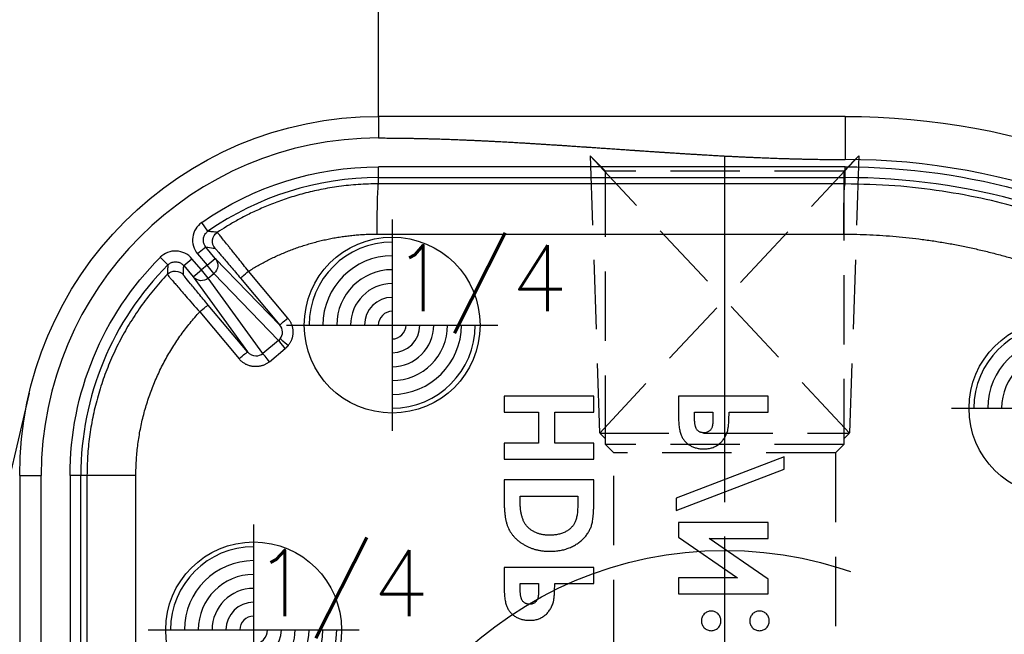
# Model space of a CAD drawing. Extents: x 2651 to 7771, y -1163 to 1075.
# Tile 135 of 256: x 4085 to 4121, y 330 to 353. Entities that reach past the tile are written whole.
import ezdxf

# ---------------------------------------------------------------- set-up
doc = ezdxf.new("R2010")
doc.units = 0
doc.header["$LTSCALE"] = 10
for name, pattern in [('CENTER', [2, 1.25, -0.25, 0.25, -0.25]), ('CNSCEN', [17, 15, -1, 0, -1]), ('CNSHID', [4, 3, -1]), ('HIDDEN', [0.375, 0.25, -0.125])]:
    doc.linetypes.add(name, pattern=pattern)
doc.layers.get('0').update_dxf_attribs({"linetype": 'CONTINUOUS'})
doc.layers.get('Defpoints').update_dxf_attribs({"linetype": 'CONTINUOUS'})
for name, color, linetype in [('1', 7, 'CONTINUOUS'), ('9', 3, 'CONTINUOUS'), ('COOL', 150, 'HIDDEN'), ('DIM', 3, 'CONTINUOUS'), ('PIN', 3, 'CONTINUOUS'), ('WL1-HL', 4, 'CNSHID'), ('WOR1-CL', 1, 'CNSCEN'), ('WOR1-DL', 7, 'CONTINUOUS')]:
    doc.layers.add(name, color=color, linetype=linetype)
doc.styles.add('china', font='txt')
doc.styles.get("Standard").update_dxf_attribs({"font": 'romans.shx'})
doc.dimstyles.new('MM& INCH5', dxfattribs={"dimtxt": 5, "dimasz": 2.5, "dimexe": 1, "dimexo": 0.5, "dimtad": 0, "dimrnd": 1.38778e-17, "dimzin": 9, "dimdsep": 46, "dimtxsty": 'Standard', "dimblk": 'CLOSED', "dimcen": 0, "dimclrd": 3, "dimclre": 3, "dimclrt": 3, "dimazin": 2, "dimtfac": 0.75, "dimtofl": 0, "dimtmove": 0, "dimatfit": 3, "dimfxl": 0, "dimtolj": 1, "dimarcsym": 0})
doc.dimstyles.new('T5', dxfattribs={"dimtxt": 5, "dimasz": 4, "dimexe": 1.5, "dimexo": 1, "dimgap": 1.5, "dimtad": 0, "dimrnd": 1.38778e-17, "dimzin": 9, "dimdsep": 46, "dimtxsty": 'Standard', "dimblk": 'CLOSED', "dimcen": 0, "dimclrd": 3, "dimclre": 3, "dimclrt": 3, "dimazin": 2, "dimtfac": 0.75, "dimtofl": 0, "dimtmove": 0, "dimatfit": 3, "dimfxl": 0, "dimtolj": 1, "dimarcsym": 0})

# ---------------------------------------------------------------- blocks, each defined once
blk = doc.blocks.new('DSD')
at = {"layer": '1', "color": 252, "linetype": 'Continuous'}
for p, q in [((472.133, 580.525), (472.133, 579.748)), ((488.973, 580.525), (488.973, 578.971)), ((488.973, 578.708), (472.133, 578.708)), ((472.133, 578.32), (472.133, 578.708)), ((488.973, 578.32), (488.973, 578.708)), ((472.133, 578.32), (488.973, 578.32)), ((472.133, 578.094), (472.133, 578.32)), ((488.973, 578.091), (488.973, 578.32)), ((488.973, 578.091), (472.133, 578.094)), ((465.974, 576.38), (465.751, 576.699)), ((472.085, 576.281), (488.925, 576.277)), ((465.899, 575.812), (465.601, 575.562)), ((465.601, 575.562), (465.943, 575.155)), ((466.241, 575.404), (465.899, 575.812)), ((464.252, 575.441), (464.527, 575.166)), ((465.1, 575.142), (465.397, 575.391)), ((465.1, 575.142), (465.442, 574.734)), ((465.739, 574.984), (465.397, 575.391)), ((465.943, 575.155), (465.739, 574.984)), ((465.943, 575.155), (466.241, 575.404)), ((466.191, 574.859), (465.943, 575.155)), ((468.569, 572.998), (466.241, 575.404)), ((465.442, 574.734), (465.739, 574.984)), ((465.987, 574.688), (465.739, 574.984)), ((465.987, 574.688), (466.191, 574.859)), ((466.191, 574.859), (468.527, 572.445)), ((468.857, 573.248), (467.438, 574.939)), ((465.442, 574.734), (467.404, 572.027)), ((467.958, 571.97), (465.987, 574.688)), ((467.15, 574.689), (468.569, 572.998)), ((467.404, 572.027), (465.984, 573.72)), ((465.676, 573.471), (467.096, 571.778)), ((468.527, 572.445), (467.958, 571.97)), ((468.196, 571.675), (468.765, 572.15)), ((459.179, 567.571), (459.956, 567.571)), ((459.956, 540.854), (459.956, 567.571)), ((460.995, 567.571), (460.995, 555.446)), ((461.384, 567.571), (460.995, 567.571)), ((461.384, 555.446), (461.384, 567.571)), ((461.608, 567.571), (461.384, 567.571)), ((463.374, 567.571), (461.608, 567.571)), ((463.374, 555.682), (463.374, 567.571))]:
    blk.add_line(p, q, dxfattribs=at)
at = {"layer": '1', "color": 7, "linetype": 'Continuous'}
for p, q in [((459.524, 570.543), (451.7, 537.342)), ((476.666, 570.436), (476.666, 569.855)), ((479.905, 570.436), (476.666, 570.436)), ((479.905, 569.855), (479.905, 570.436)), ((482.959, 570.436), (482.959, 569.788)), ((486.198, 570.436), (482.959, 570.436)), ((486.198, 569.855), (486.198, 570.436)), ((476.666, 569.855), (477.912, 569.855)), ((477.912, 569.855), (477.912, 568.734)), ((478.493, 568.734), (478.493, 569.855)), ((478.493, 569.855), (479.905, 569.855)), ((483.541, 569.672), (483.541, 569.855)), ((483.541, 569.855), (484.205, 569.855)), ((484.205, 569.855), (484.205, 569.649)), ((484.786, 569.855), (486.198, 569.855)), ((477.912, 568.734), (476.666, 568.734)), ((476.666, 568.734), (476.666, 568.153)), ((479.905, 568.734), (478.493, 568.734)), ((479.905, 568.153), (479.905, 568.734)), ((476.666, 568.153), (479.905, 568.153)), ((486.779, 568.236), (482.876, 566.746)), ((486.779, 567.795), (486.779, 568.236)), ((482.876, 566.305), (486.779, 567.795)), ((459.179, 567.571), (459.179, 540.854)), ((461.608, 567.571), (461.608, 555.669)), ((476.666, 567.405), (476.666, 566.673)), ((479.905, 567.405), (476.666, 567.405)), ((479.905, 566.662), (479.905, 567.405)), ((477.248, 566.824), (479.324, 566.824)), ((477.248, 566.602), (477.248, 566.824)), ((479.324, 566.824), (479.324, 566.52)), ((482.876, 566.746), (482.876, 566.305)), ((482.959, 565.869), (482.959, 565.346)), ((486.198, 565.869), (482.959, 565.869)), ((486.198, 565.288), (486.198, 565.869)), ((482.959, 565.346), (485.091, 563.876)), ((486.198, 563.822), (484.073, 565.288)), ((484.073, 565.288), (486.198, 565.288)), ((476.666, 564.25), (476.666, 563.601)), ((479.905, 564.25), (476.666, 564.25)), ((479.905, 563.669), (479.905, 564.25)), ((485.091, 563.876), (482.959, 563.876)), ((482.959, 563.876), (482.959, 563.295)), ((486.198, 563.295), (486.198, 563.822)), ((477.248, 563.486), (477.248, 563.669)), ((477.248, 563.669), (477.912, 563.669)), ((477.912, 563.669), (477.912, 563.463)), ((478.493, 563.669), (479.905, 563.669)), ((482.959, 563.295), (486.198, 563.295))]:
    blk.add_line(p, q, dxfattribs=at)
at = {"layer": '1', "color": 110, "linetype": 'Continuous'}
blk.add_line((459.956, 540.854), (459.956, 567.571), dxfattribs=at)
at = {"layer": '1', "color": 7, "linetype": 'Continuous', "extrusion": (0, 0, -1)}
for centre, radius, start, end in [((-472.133, 567.571), 12.954, 0, 90), ((-488.973, 554.617), 25.908, 90, 171.2121)]:
    blk.add_arc(centre, radius, start, end, dxfattribs=at)
at = {"layer": '1', "color": 110, "linetype": 'Continuous'}
for centre, radius, start, end in [((472.133, 567.571), 12.177, 90, 180), ((488.973, 554.617), 24.354, 8.7879, 90)]:
    blk.add_arc(centre, radius, start, end, dxfattribs=at)
at = {"layer": '1', "color": 252, "linetype": 'Continuous'}
for centre, radius, start, end in [((472.133, 567.571), 12.177, 90, 180), ((488.973, 554.617), 24.354, 8.7879, 90), ((472.133, 567.571), 10.748, 90, 124.96), ((488.973, 554.617), 23.702, 58.1066, 90), ((472.133, 567.571), 10.748, 135.04, 180)]:
    blk.add_arc(centre, radius, start, end, dxfattribs=at)
at = {"layer": '1', "color": 252, "linetype": 'Continuous', "extrusion": (0, 0, -1)}
for centre, radius, start, end in [((-472.133, 567.571), 11.137, 55.04, 90), ((-488.973, 554.617), 24.091, 90, 121.8934), ((-472.133, 567.571), 11.137, 0, 44.96)]:
    blk.add_arc(centre, radius, start, end, dxfattribs=at)
for centre, major_axis, ratio, start_param, end_param in [((472.133, 576.281), (0, -1.814), 0.026177, 1.57079, 3.132863), ((488.973, 576.277), (0, -1.814), 0.026177, 1.57079, 3.132863), ((466.528, 576.016), (0.056, 0.385), 0.999914, 3.870947, 5.55383), ((465.943, 575.155), (-0.279, -0.27), 0.992489, 3.212987, 4.782718), ((464.789, 574.558), (0.388, -0.012), 0.999914, 3.870966, 5.553812), ((467.448, 574.939), (0.298, 0.25), 0.016833, 3.150321, 4.692337), ((465.739, 574.984), (-0.315, -0.228), 0.992489, 4.64206, 6.211791), ((465.686, 573.471), (0.298, 0.25), 0.016827, 4.692332, 6.274457), ((468.867, 573.248), (-0.298, -0.25), 0.016833, 0.008728, 1.550745), ((468.775, 572.15), (-0.249, 0.298), 0.020097, 4.729166, 6.160824), ((468.885, 572.263), (-0.305, 0.241), 0.01625, 4.732916, 6.16162), ((467.106, 571.778), (0.298, 0.25), 0.016827, 4.692332, 6.274457), ((468.206, 571.675), (-0.249, 0.298), 0.020097, 4.729166, 6.160824)]:
    blk.add_ellipse(centre, major_axis=major_axis, ratio=ratio, start_param=start_param, end_param=end_param, dxfattribs=at)
at = {"layer": '1', "color": 7, "linetype": 'Continuous'}
blk.add_open_spline([(488.973, 580.525), (483.359, 580.525), (477.746, 580.525), (472.133, 580.525)], degree=3, dxfattribs=at)
at = {"layer": '1', "color": 110, "linetype": 'Continuous'}
blk.add_open_spline([(472.133, 579.748), (473.135, 579.748), (474.238, 579.715), (475.219, 579.685), (476.343, 579.627), (477.278, 579.578), (478.448, 579.502), (478.915, 579.472), (479.5, 579.432), (479.851, 579.408), (480.553, 579.36), (481.254, 579.311), (481.605, 579.287), (482.189, 579.247), (482.658, 579.217), (483.827, 579.141), (484.763, 579.092), (485.885, 579.034), (486.868, 579.004), (487.97, 578.971), (488.973, 578.971)], degree=2, knots=[0, 0, 0, 0.125, 0.125, 0.25, 0.25, 0.375, 0.375, 0.4375, 0.4375, 0.5, 0.5, 0.5625, 0.5625, 0.625, 0.625, 0.75, 0.75, 0.875, 0.875, 1, 1, 1], dxfattribs=at)
at = {"layer": '1', "color": 252, "linetype": 'Continuous'}
for points in [[(472.133, 579.748), (477.746, 579.748), (483.359, 578.971), (488.973, 578.971)], [(467.404, 572.027), (467.479, 571.938), (467.593, 571.883), (467.708, 571.882)], [(467.708, 571.882), (467.799, 571.881), (467.889, 571.912), (467.958, 571.97)]]:
    blk.add_open_spline(points, degree=3, dxfattribs=at)
for points, knots in [([(472.133, 578.094), (471.888, 578.09), (471.41, 578.08), (470.714, 578.005), (470.058, 577.895), (469.444, 577.752), (468.873, 577.583), (468.345, 577.395), (467.859, 577.193), (467.415, 576.983), (467.012, 576.769), (466.647, 576.557), (466.421, 576.41), (466.313, 576.34)], [0, 0, 0, 0, 0.119039, 0.232454, 0.340243, 0.442407, 0.538944, 0.629855, 0.71514, 0.794797, 0.868826, 0.937227, 1, 1, 1, 1]), ([(501.259, 574.615), (500.953, 574.798), (500.314, 575.179), (499.283, 575.713), (498.144, 576.236), (496.891, 576.727), (495.524, 577.173), (494.043, 577.554), (492.449, 577.849), (490.746, 578.051), (489.574, 578.077), (488.973, 578.091)], [0, 0, 0, 0, 0.082708, 0.172517, 0.269427, 0.373438, 0.484549, 0.602761, 0.728074, 0.860487, 1, 1, 1, 1]), ([(465.751, 576.699), (465.662, 576.637), (465.588, 576.557), (465.476, 576.374), (465.44, 576.27), (465.412, 576.058), (465.42, 575.948), (465.48, 575.742), (465.531, 575.645), (465.601, 575.562)], [0, 0, 0, 0, 0.25, 0.25, 0.5, 0.5, 0.75, 0.75, 1, 1, 1, 1]), ([(465.899, 575.812), (465.875, 575.845), (465.827, 575.915), (465.801, 576.046), (465.818, 576.18), (465.878, 576.299), (465.943, 576.354), (465.974, 576.38)], [0, 0, 0, 0, 0.188754, 0.394177, 0.605822, 0.811245, 1, 1, 1, 1]), ([(466.314, 576.34), (466.309, 576.34), (466.305, 576.341), (466.289, 576.343), (466.275, 576.345), (466.206, 576.353), (466.152, 576.36), (466.08, 576.368), (466.064, 576.37), (466.023, 576.375), (465.998, 576.378), (465.974, 576.38)], [0, 0, 0, 0, 0.030224, 0.030224, 0.151118, 0.151118, 0.634697, 0.634697, 0.781436, 0.781436, 1, 1, 1, 1]), ([(467.438, 574.939), (467.376, 575.017), (467.257, 575.168), (467.092, 575.376), (466.953, 575.552), (466.84, 575.692), (466.754, 575.798), (466.693, 575.873), (466.553, 576.045), (466.369, 576.277), (466.331, 576.319), (466.313, 576.34)], [0, 0, 0, 0, 0.106887, 0.205186, 0.292302, 0.366385, 0.426275, 0.471358, 0.501372, 0.75478, 1, 1, 1, 1]), ([(465.397, 575.391), (465.328, 575.474), (465.242, 575.542), (465.049, 575.636), (464.942, 575.664), (464.729, 575.673), (464.62, 575.655), (464.42, 575.577), (464.329, 575.518), (464.252, 575.441)], [0, 0, 0, 0, 0.25, 0.25, 0.5, 0.5, 0.75, 0.75, 1, 1, 1, 1]), ([(465.899, 575.812), (465.987, 575.8), (466.076, 575.788), (466.187, 575.773), (466.208, 575.769), (466.23, 575.766)], [0, 0, 0, 0, 0.805738, 0.805738, 1, 1, 1, 1]), ([(466.229, 575.766), (466.234, 575.766), (466.258, 575.738), (466.329, 575.656), (466.358, 575.623), (466.425, 575.545), (466.464, 575.5), (466.591, 575.351), (466.693, 575.231), (466.912, 574.973), (467.03, 574.832), (467.15, 574.689)], [0, 0, 0, 0, 0.25, 0.25, 0.375, 0.375, 0.5, 0.5, 0.75, 0.75, 1, 1, 1, 1]), ([(464.527, 575.168), (464.527, 575.163), (464.526, 575.158), (464.525, 575.143), (464.525, 575.129), (464.521, 575.061), (464.517, 575.006), (464.512, 574.909), (464.51, 574.868), (464.508, 574.826)], [0, 0, 0, 0, 0.03027, 0.03027, 0.151349, 0.151349, 0.635664, 0.635664, 1, 1, 1, 1]), ([(464.527, 575.166), (464.558, 575.192), (464.623, 575.247), (464.751, 575.285), (464.886, 575.279), (465.01, 575.23), (465.071, 575.17), (465.1, 575.142)], [0, 0, 0, 0, 0.188755, 0.394179, 0.605823, 0.811246, 1, 1, 1, 1]), ([(465.087, 574.808), (465.09, 574.896), (465.093, 574.984), (465.098, 575.095), (465.099, 575.118), (465.1, 575.142)], [0, 0, 0, 0, 0.789513, 0.789513, 1, 1, 1, 1]), ([(464.508, 574.826), (464.337, 574.638), (463.996, 574.265), (463.54, 573.663), (463.128, 573.038), (462.766, 572.391), (462.453, 571.726), (462.189, 571.047), (461.975, 570.358), (461.809, 569.663), (461.693, 568.965), (461.621, 568.268), (461.612, 567.803), (461.608, 567.571)], [0, 0, 0, 0, 0.095127, 0.18941, 0.28285, 0.375445, 0.467198, 0.558107, 0.648172, 0.737394, 0.825772, 0.913308, 1, 1, 1, 1]), ([(464.508, 574.826), (464.51, 574.821), (464.515, 574.812), (464.559, 574.758), (464.629, 574.674), (464.725, 574.561), (464.891, 574.368), (465.191, 574.017), (465.501, 573.667), (465.676, 573.471)], [0, 0, 0, 0, 0.099069, 0.200049, 0.301625, 0.402428, 0.501142, 0.719432, 1, 1, 1, 1]), ([(465.984, 573.72), (465.864, 573.862), (465.748, 574.001), (465.585, 574.197), (465.534, 574.259), (465.437, 574.376), (465.391, 574.432), (465.267, 574.582), (465.2, 574.664), (465.111, 574.775), (465.087, 574.804), (465.087, 574.809)], [0, 0, 0, 0, 0.25, 0.25, 0.375, 0.375, 0.5, 0.5, 0.75, 0.75, 1, 1, 1, 1]), ([(468.582, 572.502), (468.637, 572.571), (468.667, 572.66), (468.662, 572.839), (468.628, 572.928), (468.569, 572.998)], [0, 0, 0, 0, 0.5, 0.5, 1, 1, 1, 1])]:
    blk.add_open_spline(points, degree=3, knots=knots, dxfattribs=at)
at = {"layer": '1', "color": 7, "linetype": 'Continuous'}
for points, weights in [([(467.438, 574.939), (468.838, 575.822), (470.429, 576.281), (472.085, 576.281)], [1, 0.973777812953, 0.973777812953, 1]), ([(488.925, 576.277), (492.78, 576.276), (496.501, 575.27), (499.831, 573.329)], [1, 0.976931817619, 0.976931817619, 1]), ([(463.374, 567.571), (463.374, 569.783), (464.178, 571.844), (465.676, 573.471)], [1, 0.954385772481, 0.954385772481, 1]), ([(468.527, 572.445), (468.547, 572.462), (468.566, 572.481), (468.582, 572.502)], [1, 0.996550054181, 0.996550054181, 1])]:
    blk.add_rational_spline(points, weights, degree=3, dxfattribs=at)
at = {"layer": '1', "color": 252, "linetype": 'Continuous'}
for points, weights in [([(468.857, 573.248), (469.107, 572.95), (469.114, 572.564), (468.875, 572.263)], [1, 0.850418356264, 0.850418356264, 1]), ([(468.875, 572.263), (468.842, 572.221), (468.805, 572.184), (468.765, 572.15)], [1, 0.996550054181, 0.996550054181, 1]), ([(468.196, 571.675), (467.846, 571.383), (467.391, 571.426), (467.096, 571.778)], [1, 0.80498879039, 0.80498879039, 1])]:
    blk.add_rational_spline(points, weights, degree=3, dxfattribs=at)
at = {"layer": '1', "color": 7, "linetype": 'Continuous'}
for points, knots in [([(482.959, 569.788), (482.96, 569.745), (482.96, 569.663), (482.964, 569.545), (482.972, 569.437), (482.982, 569.337), (482.996, 569.247), (483.012, 569.165), (483.031, 569.093), (483.054, 569.029), (483.081, 568.971), (483.109, 568.917), (483.144, 568.867), (483.18, 568.819), (483.221, 568.775), (483.265, 568.733), (483.313, 568.695), (483.365, 568.66), (483.42, 568.628), (483.478, 568.601), (483.538, 568.578), (483.601, 568.559), (483.667, 568.544), (483.735, 568.534), (483.807, 568.527), (483.855, 568.527), (483.879, 568.526)], [0, 0, 0, 0, 0.070781, 0.136552, 0.197012, 0.252923, 0.303687, 0.349719, 0.39124, 0.428479, 0.463057, 0.49715, 0.531002, 0.564226, 0.597701, 0.631421, 0.665597, 0.700451, 0.735881, 0.771092, 0.806975, 0.843534, 0.88094, 0.919294, 0.95918, 1, 1, 1, 1]), ([(484.737, 569.195), (484.741, 569.212), (484.75, 569.248), (484.759, 569.307), (484.767, 569.376), (484.775, 569.454), (484.78, 569.541), (484.783, 569.637), (484.786, 569.743), (484.786, 569.817), (484.786, 569.855)], [0, 0, 0, 0, 0.077373, 0.167614, 0.272108, 0.390016, 0.521363, 0.667272, 0.82681, 1, 1, 1, 1]), ([(483.605, 569.26), (483.6, 569.27), (483.589, 569.292), (483.576, 569.329), (483.565, 569.372), (483.556, 569.421), (483.549, 569.475), (483.544, 569.536), (483.542, 569.602), (483.541, 569.648), (483.541, 569.672)], [0, 0, 0, 0, 0.082101, 0.173825, 0.278953, 0.396639, 0.527316, 0.671298, 0.828754, 1, 1, 1, 1]), ([(484.205, 569.649), (484.205, 569.612), (484.204, 569.543), (484.198, 569.449), (484.188, 569.373), (484.175, 569.314), (484.154, 569.267), (484.129, 569.226), (484.099, 569.191), (484.063, 569.161), (484.023, 569.137), (483.978, 569.12), (483.93, 569.109), (483.896, 569.108), (483.879, 569.108)], [0, 0, 0, 0, 0.15516, 0.285496, 0.390503, 0.470975, 0.538446, 0.603655, 0.666587, 0.730199, 0.794945, 0.860228, 0.928121, 1, 1, 1, 1]), ([(483.879, 569.108), (483.863, 569.108), (483.834, 569.109), (483.792, 569.116), (483.752, 569.128), (483.716, 569.145), (483.683, 569.167), (483.653, 569.193), (483.626, 569.224), (483.612, 569.248), (483.605, 569.26)], [0, 0, 0, 0, 0.137788, 0.267341, 0.390444, 0.511778, 0.629509, 0.747829, 0.871885, 1, 1, 1, 1]), ([(483.879, 568.526), (483.906, 568.527), (483.96, 568.528), (484.037, 568.536), (484.112, 568.551), (484.183, 568.57), (484.25, 568.596), (484.315, 568.626), (484.375, 568.664), (484.431, 568.706), (484.485, 568.753), (484.533, 568.804), (484.578, 568.86), (484.618, 568.919), (484.654, 568.982), (484.687, 569.049), (484.715, 569.12), (484.73, 569.17), (484.737, 569.195)], [0, 0, 0, 0, 0.068875, 0.135349, 0.199289, 0.26155, 0.322915, 0.382772, 0.442844, 0.502652, 0.562749, 0.62274, 0.682687, 0.743329, 0.805013, 0.868067, 0.933111, 1, 1, 1, 1]), ([(476.666, 566.673), (476.667, 566.616), (476.668, 566.505), (476.676, 566.346), (476.69, 566.197), (476.708, 566.059), (476.732, 565.933), (476.763, 565.818), (476.798, 565.715), (476.84, 565.622), (476.888, 565.536), (476.942, 565.455), (477.003, 565.379), (477.071, 565.306), (477.146, 565.237), (477.227, 565.171), (477.316, 565.111), (477.411, 565.053), (477.511, 565), (477.616, 564.955), (477.725, 564.917), (477.838, 564.886), (477.955, 564.861), (478.077, 564.843), (478.203, 564.833), (478.288, 564.832), (478.331, 564.831)], [0, 0, 0, 0, 0.060148, 0.116267, 0.168654, 0.217399, 0.262434, 0.303933, 0.34226, 0.377441, 0.411406, 0.445398, 0.479766, 0.514584, 0.550214, 0.587001, 0.624663, 0.663615, 0.703456, 0.74345, 0.784013, 0.825133, 0.867265, 0.910306, 0.954424, 1, 1, 1, 1]), ([(477.507, 565.718), (477.486, 565.742), (477.443, 565.791), (477.391, 565.878), (477.346, 565.973), (477.31, 566.079), (477.282, 566.195), (477.262, 566.322), (477.25, 566.459), (477.248, 566.553), (477.248, 566.602)], [0, 0, 0, 0, 0.101663, 0.207636, 0.318745, 0.43668, 0.563507, 0.698681, 0.844447, 1, 1, 1, 1]), ([(478.331, 564.831), (478.392, 564.833), (478.512, 564.835), (478.689, 564.859), (478.858, 564.898), (479.018, 564.953), (479.169, 565.02), (479.306, 565.101), (479.431, 565.194), (479.541, 565.297), (479.636, 565.409), (479.717, 565.526), (479.781, 565.648), (479.821, 565.756), (479.846, 565.849), (479.861, 565.931), (479.875, 566.024), (479.886, 566.129), (479.895, 566.245), (479.9, 566.374), (479.904, 566.514), (479.905, 566.611), (479.905, 566.662)], [0, 0, 0, 0, 0.065773, 0.129478, 0.19143, 0.252446, 0.311787, 0.368818, 0.424092, 0.478492, 0.531394, 0.582004, 0.631201, 0.679503, 0.705561, 0.735222, 0.769132, 0.806858, 0.84893, 0.895117, 0.94547, 1, 1, 1, 1]), ([(479.324, 566.52), (479.324, 566.484), (479.323, 566.415), (479.317, 566.315), (479.311, 566.222), (479.3, 566.137), (479.287, 566.059), (479.269, 565.99), (479.25, 565.927), (479.226, 565.872), (479.199, 565.821), (479.168, 565.775), (479.133, 565.729), (479.093, 565.687), (479.049, 565.646), (479.002, 565.609), (478.95, 565.573), (478.894, 565.54), (478.834, 565.51), (478.77, 565.483), (478.704, 565.461), (478.634, 565.443), (478.56, 565.43), (478.483, 565.419), (478.403, 565.414), (478.348, 565.413), (478.321, 565.412)], [0, 0, 0, 0, 0.062615, 0.120429, 0.174199, 0.223725, 0.269028, 0.310765, 0.348115, 0.382378, 0.414753, 0.447195, 0.480045, 0.513739, 0.547963, 0.582918, 0.619315, 0.657124, 0.695687, 0.735514, 0.775823, 0.817652, 0.860743, 0.905387, 0.951998, 1, 1, 1, 1]), ([(478.321, 565.412), (478.278, 565.413), (478.196, 565.415), (478.075, 565.429), (477.962, 565.453), (477.856, 565.487), (477.757, 565.529), (477.666, 565.583), (477.581, 565.645), (477.532, 565.694), (477.507, 565.718)], [0, 0, 0, 0, 0.142277, 0.277429, 0.406477, 0.530595, 0.650143, 0.766851, 0.883502, 1, 1, 1, 1]), ([(476.666, 563.601), (476.667, 563.559), (476.667, 563.477), (476.671, 563.359), (476.679, 563.25), (476.689, 563.151), (476.703, 563.06), (476.719, 562.979), (476.738, 562.907), (476.761, 562.843), (476.788, 562.785), (476.817, 562.731), (476.851, 562.681), (476.887, 562.632), (476.928, 562.589), (476.972, 562.547), (477.021, 562.508), (477.072, 562.474), (477.127, 562.442), (477.185, 562.414), (477.245, 562.392), (477.308, 562.373), (477.374, 562.358), (477.443, 562.348), (477.514, 562.341), (477.562, 562.34), (477.586, 562.34)], [0, 0, 0, 0, 0.070781, 0.136552, 0.197012, 0.252923, 0.303687, 0.349719, 0.39124, 0.428479, 0.463057, 0.49715, 0.531002, 0.564226, 0.597701, 0.631421, 0.665597, 0.700451, 0.735881, 0.771092, 0.806975, 0.843534, 0.88094, 0.919294, 0.95918, 1, 1, 1, 1]), ([(477.312, 563.074), (477.307, 563.084), (477.296, 563.106), (477.283, 563.143), (477.272, 563.186), (477.263, 563.234), (477.256, 563.289), (477.251, 563.349), (477.249, 563.416), (477.248, 563.462), (477.248, 563.486)], [0, 0, 0, 0, 0.082101, 0.173825, 0.278953, 0.396639, 0.527316, 0.671298, 0.828754, 1, 1, 1, 1]), ([(477.912, 563.463), (477.912, 563.426), (477.911, 563.357), (477.905, 563.263), (477.895, 563.187), (477.882, 563.127), (477.861, 563.08), (477.836, 563.04), (477.806, 563.005), (477.771, 562.975), (477.73, 562.95), (477.685, 562.934), (477.637, 562.923), (477.603, 562.922), (477.586, 562.921)], [0, 0, 0, 0, 0.15516, 0.285496, 0.390503, 0.470975, 0.538446, 0.603655, 0.666587, 0.730199, 0.794945, 0.860228, 0.928121, 1, 1, 1, 1]), ([(478.444, 563.009), (478.448, 563.025), (478.457, 563.061), (478.466, 563.121), (478.475, 563.19), (478.482, 563.267), (478.487, 563.355), (478.49, 563.451), (478.493, 563.557), (478.493, 563.63), (478.493, 563.669)], [0, 0, 0, 0, 0.077373, 0.167614, 0.272108, 0.390016, 0.521363, 0.667272, 0.82681, 1, 1, 1, 1]), ([(477.586, 562.921), (477.571, 562.922), (477.541, 562.923), (477.499, 562.93), (477.459, 562.942), (477.423, 562.958), (477.39, 562.98), (477.36, 563.007), (477.333, 563.038), (477.319, 563.062), (477.312, 563.074)], [0, 0, 0, 0, 0.137788, 0.267341, 0.390444, 0.511778, 0.629509, 0.747829, 0.871885, 1, 1, 1, 1]), ([(477.586, 562.34), (477.613, 562.34), (477.667, 562.341), (477.745, 562.35), (477.819, 562.364), (477.89, 562.383), (477.957, 562.41), (478.022, 562.44), (478.082, 562.477), (478.138, 562.52), (478.192, 562.566), (478.24, 562.618), (478.285, 562.673), (478.325, 562.732), (478.361, 562.795), (478.394, 562.863), (478.422, 562.934), (478.437, 562.984), (478.444, 563.009)], [0, 0, 0, 0, 0.068875, 0.135349, 0.199289, 0.26155, 0.322915, 0.382772, 0.442844, 0.502652, 0.562749, 0.62274, 0.682687, 0.743329, 0.805013, 0.868067, 0.933111, 1, 1, 1, 1]), ([(484.144, 562.672), (484.12, 562.671), (484.074, 562.669), (484.007, 562.648), (483.946, 562.616), (483.892, 562.57), (483.847, 562.517), (483.814, 562.456), (483.793, 562.389), (483.791, 562.343), (483.79, 562.319)], [0, 0, 0, 0, 0.12783, 0.250877, 0.372608, 0.500305, 0.628002, 0.750286, 0.873333, 1, 1, 1, 1]), ([(484.496, 562.319), (484.494, 562.343), (484.492, 562.389), (484.472, 562.455), (484.439, 562.517), (484.395, 562.57), (484.342, 562.616), (484.28, 562.648), (484.214, 562.669), (484.168, 562.671), (484.144, 562.672)], [0, 0, 0, 0, 0.127088, 0.250543, 0.372679, 0.500053, 0.627277, 0.749413, 0.871745, 1, 1, 1, 1]), ([(485.885, 562.672), (485.861, 562.671), (485.815, 562.669), (485.749, 562.648), (485.688, 562.616), (485.635, 562.57), (485.59, 562.516), (485.556, 562.456), (485.537, 562.389), (485.535, 562.343), (485.534, 562.319)], [0, 0, 0, 0, 0.128226, 0.250531, 0.372639, 0.499833, 0.627179, 0.749842, 0.87294, 1, 1, 1, 1]), ([(486.239, 562.319), (486.238, 562.343), (486.236, 562.389), (486.216, 562.456), (486.182, 562.517), (486.137, 562.57), (486.083, 562.616), (486.022, 562.648), (485.955, 562.669), (485.909, 562.671), (485.885, 562.672)], [0, 0, 0, 0, 0.126678, 0.249735, 0.372031, 0.499739, 0.627447, 0.750221, 0.872159, 1, 1, 1, 1]), ([(483.79, 562.319), (483.791, 562.296), (483.793, 562.249), (483.813, 562.183), (483.847, 562.122), (483.892, 562.069), (483.946, 562.023), (484.007, 561.99), (484.074, 561.97), (484.12, 561.968), (484.144, 561.966)], [0, 0, 0, 0, 0.126727, 0.249831, 0.371148, 0.498906, 0.626663, 0.749005, 0.872109, 1, 1, 1, 1]), ([(484.144, 561.966), (484.167, 561.967), (484.213, 561.97), (484.279, 561.99), (484.339, 562.023), (484.393, 562.069), (484.438, 562.122), (484.472, 562.183), (484.492, 562.249), (484.494, 562.296), (484.496, 562.319)], [0, 0, 0, 0, 0.12614, 0.24756, 0.370463, 0.498806, 0.627149, 0.749023, 0.872692, 1, 1, 1, 1]), ([(485.534, 562.319), (485.535, 562.296), (485.537, 562.25), (485.556, 562.183), (485.59, 562.123), (485.635, 562.069), (485.688, 562.023), (485.749, 561.99), (485.815, 561.97), (485.861, 561.967), (485.885, 561.966)], [0, 0, 0, 0, 0.12712, 0.250277, 0.371969, 0.499375, 0.62663, 0.749351, 0.871713, 1, 1, 1, 1]), ([(485.885, 561.966), (485.909, 561.967), (485.955, 561.97), (486.022, 561.99), (486.083, 562.023), (486.137, 562.069), (486.182, 562.122), (486.216, 562.183), (486.236, 562.249), (486.238, 562.296), (486.239, 562.319)], [0, 0, 0, 0, 0.127902, 0.249898, 0.37328, 0.501049, 0.628817, 0.750146, 0.873261, 1, 1, 1, 1])]:
    blk.add_open_spline(points, degree=3, knots=knots, dxfattribs=at)
blk = doc.blocks.new('*D142')
at = {"layer": 'Defpoints', "color": 0}
for p in [(4171.684, 387.642), (3870.047, 319.642), (3896.684, 319.642)]:
    blk.add_point(p, dxfattribs=at)
at = {"layer": 'DIM', "color": 3, "lineweight": -2}
blk.add_line((3896.184, 319.642), (3870.047, 319.642), dxfattribs=at)
at = {"layer": 'DIM', "color": 3, "insert": (3849.184, 319.642), "char_height": 5, "attachment_point": 5}
blk.add_mtext('\\A1;68 [2.677]', dxfattribs=at)
blk = doc.blocks.new('_Closed')
at = {"color": 0, "linetype": 'ByBlock', "lineweight": -2}
for p, q in [((-1, 0.1667), (0, 0)), ((-1, 0.1667), (-1, -0.1667)), ((0, 0), (-1, -0.1667)), ((0, 0), (-1, 0))]:
    blk.add_line(p, q, dxfattribs=at)
blk = doc.blocks.new('*D143')
at = {"layer": 'Defpoints', "color": 0}
for p in [(4171.684, 387.642), (3870.047, 255.642), (3896.684, 255.642)]:
    blk.add_point(p, dxfattribs=at)
at = {"layer": 'DIM', "color": 3, "lineweight": -2}
blk.add_line((3896.184, 255.642), (3870.047, 255.642), dxfattribs=at)
at = {"layer": 'DIM', "color": 3, "insert": (3847.041, 255.642), "char_height": 5, "attachment_point": 5}
blk.add_mtext('\\A1;132 [5.197]', dxfattribs=at)
blk = doc.blocks.new('*D144')
at = {"layer": 'Defpoints', "color": 0}
for p in [(4171.684, 387.642), (3870.047, 263.642), (3962.156, 262.642)]:
    blk.add_point(p, dxfattribs=at)
at = {"layer": 'DIM', "color": 3, "lineweight": -2}
for p, q in [((3875.047, 263.642), (3870.047, 263.642)), ((3880.047, 262.642), (3875.047, 263.642)), ((3961.656, 262.642), (3880.047, 262.642))]:
    blk.add_line(p, q, dxfattribs=at)
at = {"layer": 'DIM', "color": 3, "insert": (3847.041, 263.642), "char_height": 5, "attachment_point": 5}
blk.add_mtext('\\A1;125 [4.921]', dxfattribs=at)
blk = doc.blocks.new('*D145')
at = {"layer": 'Defpoints', "color": 0}
for p in [(4171.684, 387.642), (3870.047, 212.642), (3896.684, 212.642)]:
    blk.add_point(p, dxfattribs=at)
at = {"layer": 'DIM', "color": 3, "lineweight": -2}
blk.add_line((3896.184, 212.642), (3870.047, 212.642), dxfattribs=at)
at = {"layer": 'DIM', "color": 3, "insert": (3849.422, 212.642), "char_height": 5, "attachment_point": 5}
blk.add_mtext('\\A1;175 [6.89]', dxfattribs=at)
blk = doc.blocks.new('*D146')
at = {"layer": 'Defpoints', "color": 0}
for p in [(4171.684, 387.642), (3870.047, 182.642), (3896.684, 182.642)]:
    blk.add_point(p, dxfattribs=at)
at = {"layer": 'DIM', "color": 3, "lineweight": -2}
blk.add_line((3896.184, 182.642), (3870.047, 182.642), dxfattribs=at)
at = {"layer": 'DIM', "color": 3, "insert": (3846.684, 182.642), "char_height": 5, "attachment_point": 5}
blk.add_mtext('\\A1;205 [8.071]', dxfattribs=at)
blk = doc.blocks.new('*D147')
at = {"layer": 'Defpoints', "color": 0}
for p in [(4171.684, 387.642), (3870.047, 162.642), (3896.684, 162.642)]:
    blk.add_point(p, dxfattribs=at)
at = {"layer": 'DIM', "color": 3, "lineweight": -2}
blk.add_line((3896.184, 162.642), (3870.047, 162.642), dxfattribs=at)
at = {"layer": 'DIM', "color": 3, "insert": (3846.684, 162.642), "char_height": 5, "attachment_point": 5}
blk.add_mtext('\\A1;225 [8.858]', dxfattribs=at)
blk = doc.blocks.new('*D148')
at = {"layer": 'Defpoints', "color": 0}
for p in [(4171.684, 387.642), (3870.047, 119.642), (3896.684, 119.642)]:
    blk.add_point(p, dxfattribs=at)
at = {"layer": 'DIM', "color": 3, "lineweight": -2}
blk.add_line((3896.184, 119.642), (3870.047, 119.642), dxfattribs=at)
at = {"layer": 'DIM', "color": 3, "insert": (3844.303, 119.642), "char_height": 5, "attachment_point": 5}
blk.add_mtext('\\A1;268 [10.551]', dxfattribs=at)
blk = doc.blocks.new('*D149')
at = {"layer": 'Defpoints', "color": 0}
for p in [(4171.684, 387.642), (3870.047, 12.642), (3896.684, 12.642)]:
    blk.add_point(p, dxfattribs=at)
at = {"layer": 'DIM', "color": 3, "lineweight": -2}
blk.add_line((3896.184, 12.642), (3870.047, 12.642), dxfattribs=at)
at = {"layer": 'DIM', "color": 3, "insert": (3844.303, 12.642), "char_height": 5, "attachment_point": 5}
blk.add_mtext('\\A1;375 [14.764]', dxfattribs=at)
blk = doc.blocks.new('*D150')
at = {"layer": 'Defpoints', "color": 0}
for p in [(4171.684, 387.642), (3870.047, 55.642), (3896.684, 55.642)]:
    blk.add_point(p, dxfattribs=at)
at = {"layer": 'DIM', "color": 3, "lineweight": -2}
blk.add_line((3896.184, 55.642), (3870.047, 55.642), dxfattribs=at)
at = {"layer": 'DIM', "color": 3, "insert": (3844.303, 55.642), "char_height": 5, "attachment_point": 5}
blk.add_mtext('\\A1;332 [13.071]', dxfattribs=at)
blk = doc.blocks.new('*D151')
at = {"layer": 'Defpoints', "color": 0}
for p in [(4171.684, 387.642), (3870.047, -22.358), (3962.156, -22.358)]:
    blk.add_point(p, dxfattribs=at)
at = {"layer": 'DIM', "color": 3, "lineweight": -2}
blk.add_line((3961.656, -22.358), (3870.047, -22.358), dxfattribs=at)
at = {"layer": 'DIM', "color": 3, "insert": (3844.303, -22.358), "char_height": 5, "attachment_point": 5}
blk.add_mtext('\\A1;410 [16.142]', dxfattribs=at)
blk = doc.blocks.new('*D152')
at = {"layer": 'Defpoints', "color": 0}
for p in [(4171.684, 387.642), (3870.047, -84.358), (3941.504, -84.358)]:
    blk.add_point(p, dxfattribs=at)
at = {"layer": 'DIM', "color": 3, "lineweight": -2}
blk.add_line((3941.004, -84.358), (3870.047, -84.358), dxfattribs=at)
at = {"layer": 'DIM', "color": 3, "insert": (3844.303, -84.358), "char_height": 5, "attachment_point": 5}
blk.add_mtext('\\A1;472 [18.583]', dxfattribs=at)
blk = doc.blocks.new('*D153')
at = {"layer": 'Defpoints', "color": 0}
for p in [(4171.684, 387.642), (3870.047, -57.358), (4069.264, -57.358)]:
    blk.add_point(p, dxfattribs=at)
at = {"layer": 'DIM', "color": 3, "lineweight": -2}
blk.add_line((4068.764, -57.358), (3870.047, -57.358), dxfattribs=at)
at = {"layer": 'DIM', "color": 3, "insert": (3846.684, -57.358), "char_height": 5, "attachment_point": 5}
blk.add_mtext('\\A1;445 [17.52]', dxfattribs=at)
blk = doc.blocks.new('*D154')
at = {"layer": 'Defpoints', "color": 0}
for p in [(4171.684, 387.642), (3870.047, -104.358), (4071.444, -104.358)]:
    blk.add_point(p, dxfattribs=at)
at = {"layer": 'DIM', "color": 3, "lineweight": -2}
blk.add_line((4070.944, -104.358), (3870.047, -104.358), dxfattribs=at)
at = {"layer": 'DIM', "color": 3, "insert": (3846.684, -104.358), "char_height": 5, "attachment_point": 5}
blk.add_mtext('\\A1;492 [19.37]', dxfattribs=at)
blk = doc.blocks.new('*D155')
at = {"layer": 'Defpoints', "color": 0}
for p in [(4171.684, 387.642), (3870.047, -124.358), (4057.484, -124.358)]:
    blk.add_point(p, dxfattribs=at)
at = {"layer": 'DIM', "color": 3, "lineweight": -2}
blk.add_line((4056.984, -124.358), (3870.047, -124.358), dxfattribs=at)
at = {"layer": 'DIM', "color": 3, "insert": (3844.303, -124.358), "char_height": 5, "attachment_point": 5}
blk.add_mtext('\\A1;512 [20.157]', dxfattribs=at)
blk = doc.blocks.new('*D191')
at = {"layer": 'Defpoints', "color": 0}
for p in [(4171.684, 387.642), (3870.047, 190.642), (4098.024, 184.442)]:
    blk.add_point(p, dxfattribs=at)
at = {"layer": 'DIM', "color": 3, "lineweight": -2}
for p, q in [((3875.047, 190.642), (3870.047, 190.642)), ((3880.047, 184.442), (3875.047, 190.642)), ((4097.524, 184.442), (3880.047, 184.442))]:
    blk.add_line(p, q, dxfattribs=at)
at = {"layer": 'DIM', "color": 3, "insert": (3851.446, 190.642), "char_height": 5, "attachment_point": 5}
blk.add_mtext('\\A1;203.2 [8]', dxfattribs=at)
blk = doc.blocks.new('*D192')
at = {"layer": 'Defpoints', "color": 0}
for p in [(4171.684, 387.642), (3870.047, 32.042), (4076.434, 32.042)]:
    blk.add_point(p, dxfattribs=at)
at = {"layer": 'DIM', "color": 3, "lineweight": -2}
blk.add_line((4075.934, 32.042), (3870.047, 32.042), dxfattribs=at)
at = {"layer": 'DIM', "color": 3, "insert": (3849.065, 32.042), "char_height": 5, "attachment_point": 5}
blk.add_mtext('\\A1;355.6 [14]', dxfattribs=at)
blk = doc.blocks.new('*D194')
at = {"layer": 'Defpoints', "color": 0}
for p in [(4171.684, 387.642), (3974.684, -117.538), (3974.684, -149.953)]:
    blk.add_point(p, dxfattribs=at)
at = {"layer": 'DIM', "color": 3, "lineweight": -2}
blk.add_line((3974.684, -118.038), (3974.684, -149.953), dxfattribs=at)
at = {"layer": 'DIM', "color": 3, "insert": (3974.684, -172.959), "char_height": 5, "attachment_point": 5, "rotation": 90}
blk.add_mtext('\\A1;197 [7.756]', dxfattribs=at)
blk = doc.blocks.new('*D195')
at = {"layer": 'Defpoints', "color": 0}
for p in [(4171.684, 387.642), (4046.684, -137.358), (4046.684, -149.953)]:
    blk.add_point(p, dxfattribs=at)
at = {"layer": 'DIM', "color": 3, "lineweight": -2}
blk.add_line((4046.684, -137.858), (4046.684, -149.953), dxfattribs=at)
at = {"layer": 'DIM', "color": 3, "insert": (4046.684, -172.959), "char_height": 5, "attachment_point": 5, "rotation": 90}
blk.add_mtext('\\A1;125 [4.921]', dxfattribs=at)
blk = doc.blocks.new('*D196')
at = {"layer": 'Defpoints', "color": 0}
for p in [(4171.684, 387.642), (4064.684, -131.558), (4064.684, -149.953)]:
    blk.add_point(p, dxfattribs=at)
at = {"layer": 'DIM', "color": 3, "lineweight": -2}
blk.add_line((4064.684, -132.058), (4064.684, -149.953), dxfattribs=at)
at = {"layer": 'DIM', "color": 3, "insert": (4064.684, -172.959), "char_height": 5, "attachment_point": 5, "rotation": 90}
blk.add_mtext('\\A1;107 [4.213]', dxfattribs=at)
blk = doc.blocks.new('*D197')
at = {"layer": 'Defpoints', "color": 0}
for p in [(4171.684, 387.642), (4086.684, -119.598), (4086.684, -149.953)]:
    blk.add_point(p, dxfattribs=at)
at = {"layer": 'DIM', "color": 3, "lineweight": -2}
blk.add_line((4086.684, -120.098), (4086.684, -149.953), dxfattribs=at)
at = {"layer": 'DIM', "color": 3, "insert": (4086.684, -170.935), "char_height": 5, "attachment_point": 5, "rotation": 90}
blk.add_mtext('\\A1;85 [3.346]', dxfattribs=at)
blk = doc.blocks.new('*D198')
at = {"layer": 'Defpoints', "color": 0}
for p in [(4171.684, 387.642), (4096.684, -84.778), (4096.684, -149.953)]:
    blk.add_point(p, dxfattribs=at)
at = {"layer": 'DIM', "color": 3, "lineweight": -2}
blk.add_line((4096.684, -85.278), (4096.684, -149.953), dxfattribs=at)
at = {"layer": 'DIM', "color": 3, "insert": (4096.684, -170.935), "char_height": 5, "attachment_point": 5, "rotation": 90}
blk.add_mtext('\\A1;75 [2.953]', dxfattribs=at)
blk = doc.blocks.new('*D279')
at = {"layer": 'Defpoints', "color": 0}
for p in [(4171.684, 387.642), (3870.047, -67.358), (3896.684, -67.358)]:
    blk.add_point(p, dxfattribs=at)
at = {"layer": 'DIM', "color": 3, "lineweight": -2}
blk.add_line((3896.184, -67.358), (3870.047, -67.358), dxfattribs=at)
at = {"layer": 'DIM', "color": 3, "insert": (3844.303, -67.358), "char_height": 5, "attachment_point": 5}
blk.add_mtext('\\A1;455 [17.913]', dxfattribs=at)
blk = doc.blocks.new('*X8')
at = {"color": 0}
for p, q in [((745.423, 286.51), (747.026, 288.113)), ((745.479, 285.86), (747.676, 288.057)), ((769.614, 286.66), (771.046, 288.092)), ((769.624, 285.963), (771.743, 288.082)), ((745.698, 285.371), (748.165, 287.838)), ((769.819, 285.451), (772.255, 287.887)), ((770.129, 285.053), (772.653, 287.577)), ((746.025, 284.992), (748.544, 287.51)), ((746.455, 284.714), (748.822, 287.081)), ((770.539, 284.757), (772.949, 287.167)), ((747.01, 284.562), (748.974, 286.526)), ((771.067, 284.578), (773.128, 286.639)), ((771.802, 284.605), (773.101, 285.904)), ((747.817, 284.662), (748.874, 285.719))]:
    blk.add_line(p, q, dxfattribs=at)
blk = doc.blocks.new('117')
at = {"layer": 'WL1-HL'}
for centre, radius in [((254.95, 1693.104), 13.87), ((254.95, 1693.104), 10.3), ((242.865, 1693.104), 1.785), ((267.035, 1693.104), 1.785)]:
    blk.add_circle(centre, radius, dxfattribs=at)
at = {"layer": 'WOR1-CL'}
for p, q in [((254.95, 1707.474), (254.95, 1678.734)), ((269.32, 1693.104), (240.58, 1693.104))]:
    blk.add_line(p, q, dxfattribs=at)
at = {"layer": 'WL1-HL'}
blk.add_blockref('*X8', (-504.334, 1406.767), dxfattribs=at)
at = {"layer": '9', "style": 'china'}
blk.add_text('2-117', height=2, dxfattribs=at).set_placement((251.365, 1693.722))
at = {"layer": 'WOR1-DL', "style": 'china', "oblique": 20}
blk.add_text('ARRK', height=0.8, dxfattribs=at).set_placement((256.305, 1696.027))
blk = doc.blocks.new('A$C257357D5')
at = {"layer": 'COOL', "color": 1, "linetype": 'CENTER'}
blk.add_line((-61, 60.106), (-61, -35), dxfattribs=at)
at = {"layer": 'COOL'}
for points in [[(-56.15, 60.106), (-65.509, 50.106), (-56.491, 50.106), (-65.85, 60.106)], [(-56.15, 60.106), (-56.7, 59.556), (-65.3, 59.556), (-65.85, 60.106)], [(-65.85, 60.106), (-65.509, 50.106), (-65.3, 49.897)], [(-56.15, 60.106), (-56.491, 50.106), (-56.7, 49.897)], [(-56.7, 59.556), (-56.7, 49.688), (-65.3, 49.688), (-65.3, 59.556)], [(-56.7, 49.688), (-57, 49.388), (-65, 49.388), (-65.3, 49.688)], [(-57, 49.388), (-57, -32.691), (-61, -35), (-65, -32.691), (-65, 49.388)]]:
    blk.add_lwpolyline(points, dxfattribs=at)
blk.add_blockref('117', (-315.95, -1661.104), dxfattribs=at)
blk = doc.blocks.new('*U6', base_point=(965.4695, 1808.9548))
blk.add_circle((965.4695, 1808.9548), 0.5)
for radius, start, end in [(0.4724, 90, 180), (0.3937, 90, 180), (0.315, 90, 180), (0.2362, 90, 180), (0.1575, 90, 180), (0.0787, 90, 180), (0.0787, 270, 0), (0.1575, 270, 0), (0.2362, 270, 0), (0.315, 270, 0), (0.3937, 270, 0), (0.4724, 270, 0)]:
    blk.add_arc((965.4695, 1808.9548), radius, start, end)
at = {"layer": 'PIN'}
for p, q in [((965.4695, 1809.5548), (965.4695, 1808.3548)), ((964.8695, 1808.9548), (966.0695, 1808.9548))]:
    blk.add_line(p, q, dxfattribs=at)
blk = doc.blocks.new('*D3339')
at = {"layer": 'Defpoints', "color": 0}
for p in [(4171.684, 387.642), (4078.178, 233.642), (4094.874, 233.642)]:
    blk.add_point(p, dxfattribs=at)
at = {"layer": 'PIN', "color": 3, "lineweight": -2}
blk.add_line((4093.874, 233.642), (4078.178, 233.642), dxfattribs=at)
at = {"layer": 'PIN', "color": 3, "insert": (4070.488, 233.642), "char_height": 5, "attachment_point": 5}
blk.add_mtext('\\A1;154', dxfattribs=at)

msp = doc.modelspace()

# ---------------------------------------------------------------- linework, layer by layer
msp.add_line((4098.192, 349.174), (4098.192, 360.205))

# ---------------------------------------------------------------- block references
at = {"layer": 'DIM'}
for name, p in [('DSD', (3626.059, -231.352)), ('A$C257357D5', (4171.684, 287.642))]:
    msp.add_blockref(name, p, dxfattribs=at)
at = {"layer": 'PIN', "xscale": 6.35, "yscale": 6.35, "zscale": 6.35}
for p in [(4098.684, 341.642), (4122.684, 338.642), (4093.684, 330.642)]:
    msp.add_blockref('*U6', p, dxfattribs=at)

# ---------------------------------------------------------------- texts
at = {"layer": 'PIN', "color": 4}
for p in [(4098.684, 342.142), (4093.684, 331.142)]:
    msp.add_text('1/4', height=2.3813, dxfattribs=at).set_placement(p)

# ---------------------------------------------------------------- dimensions: what is measured, and where the dimension line sits
at = {"layer": 'DIM'}
for feature_location, offset, dtype, picture, middle in [((3962.156, -22.358), (-92.109, 0), 0, '*D151', (3844.303, -22.358)), ((3941.504, -84.358), (-71.457, 0), 0, '*D152', (3844.303, -84.358)), ((3896.684, -67.358), (-26.637, 0), 0, '*D279', (3844.303, -67.358)), ((4057.484, -124.358), (-187.437, 0), 0, '*D155', (3844.303, -124.358)), ((3896.684, 12.642), (-26.637, 0), 0, '*D149', (3844.303, 12.642)), ((3896.684, 55.642), (-26.637, 0), 0, '*D150', (3844.303, 55.642)), ((3896.684, 119.642), (-26.637, 0), 0, '*D148', (3844.303, 119.642)), ((4069.264, -57.358), (-199.217, 0), 0, '*D153', (3846.684, -57.358)), ((4071.444, -104.358), (-201.397, 0), 0, '*D154', (3846.684, -104.358)), ((3896.684, 182.642), (-26.637, 0), 0, '*D146', (3846.684, 182.642)), ((3896.684, 162.642), (-26.637, 0), 0, '*D147', (3846.684, 162.642)), ((3896.684, 255.642), (-26.637, 0), 0, '*D143', (3847.041, 255.642)), ((3962.156, 262.642), (-92.109, 1), 0, '*D144', (3847.041, 263.642)), ((4076.434, 32.042), (-206.387, 0), 0, '*D192', (3849.065, 32.042)), ((3896.684, 319.642), (-26.637, 0), 0, '*D142', (3849.184, 319.642)), ((3896.684, 212.642), (-26.637, 0), 0, '*D145', (3849.422, 212.642)), ((4098.024, 184.442), (-227.977, 6.2), 0, '*D191', (3851.446, 190.642)), ((3974.684, -117.538), (0, -32.415), 1, '*D194', (3974.684, -172.959)), ((4046.684, -137.358), (0, -12.595), 1, '*D195', (4046.684, -172.959)), ((4064.684, -131.558), (0, -18.395), 1, '*D196', (4064.684, -172.959)), ((4086.684, -119.598), (0, -30.355), 1, '*D197', (4086.684, -170.935)), ((4096.684, -84.778), (0, -65.175), 1, '*D198', (4096.684, -170.935))]:
    dim = msp.add_ordinate_dim(feature_location=feature_location, offset=offset, dtype=dtype, origin=(4171.684, 387.642), dimstyle='MM& INCH5', dxfattribs=at)
    dim.commit()
    dim.dimension.update_dxf_attribs({"geometry": picture, "text_midpoint": middle})
at = {"layer": 'PIN'}
dim = msp.add_ordinate_dim(feature_location=(4094.874, 233.642), offset=(-16.696, 0), dtype=0, origin=(4171.684, 387.642), dimstyle='T5', dxfattribs=at)
dim.commit()
dim.dimension.update_dxf_attribs({"geometry": '*D3339', "text_midpoint": (4070.488, 233.642)})

doc.saveas('drawing.dxf')
